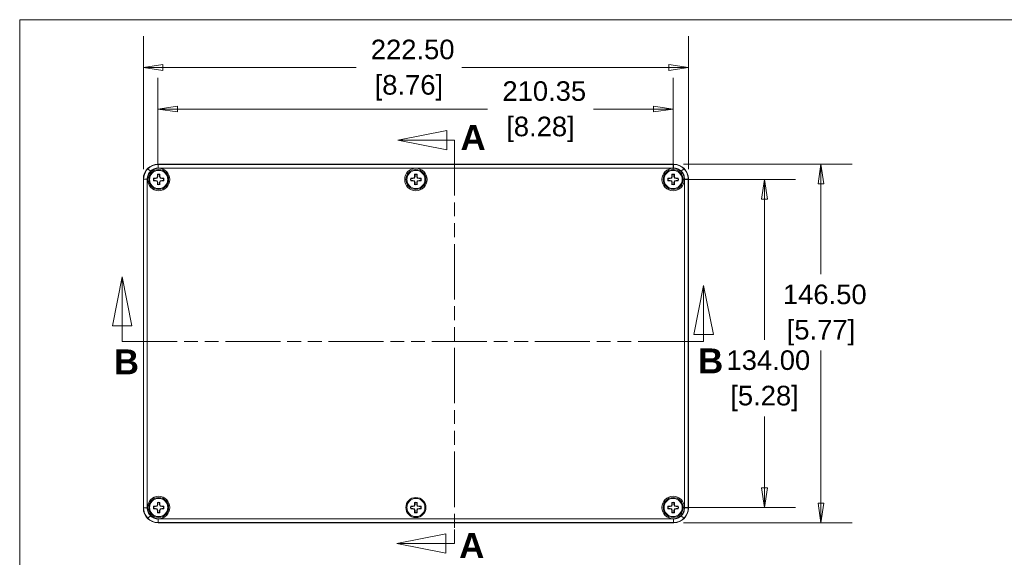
# Model space of a CAD drawing. Header units: millimetres. Extents: x 23 to 1094, y 23 to 840.
# Tile 17 of 44: x 36 to 437, y 608 to 828. Entities that reach past the tile are written whole.
import ezdxf

# ---------------------------------------------------------------- set-up
doc = ezdxf.new("R2010")
doc.units = ezdxf.units.MM
doc.header["$LTSCALE"] = 4
doc.linetypes.add('DOUBLE_DASH_CHAIN', pattern=[1.2403, 0.6614, -0.0827, 0.1654, -0.0827, 0.1654, -0.0827])
for name, color, linetype, lineweight in [('Dimension (ANSI)', 7, 'Continuous', 9), ('Section Line (ANSI)', 7, 'DOUBLE_DASH_CHAIN', 9), ('Sketch Geometry (ANSI)', 7, 'Continuous', 9), ('Visible (ANSI)', 7, 'Continuous', 9), ('Visible Narrow (ANSI)', 7, 'Continuous', 9)]:
    doc.layers.add(name, color=color, linetype=linetype, lineweight=lineweight)
doc.styles.add('Label Text (ANSI)', font='arialbd.ttf')
doc.styles.add('Note Text (ANSI)', font='arial.ttf')
doc.dimstyles.new('Default - mm (ANSI)', dxfattribs={"dimscale": 4, "dimtxt": 2, "dimasz": 2, "dimexe": 3.175, "dimexo": 1, "dimgap": 0.8, "dimtad": 0, "dimtih": 1, "dimtoh": 1, "dimrnd": 1e-08, "dimzin": 4, "dimdsep": 46, "dimtxsty": 'Note Text (ANSI)', "dimblk": 'Filled-1', "dimcen": 0.09, "dimdle": 10, "dimclrd": 256, "dimclre": 256, "dimclrt": 256, "dimadec": 1, "dimazin": 0, "dimtfac": 1.524, "dimtofl": 0, "dimtmove": 0, "dimatfit": 3, "dimfxl": 1, "dimtolj": 1, "dimtzin": 0, "dimlwd": -1, "dimlwe": -1, "dimarcsym": 0})

# ---------------------------------------------------------------- blocks, each defined once
blk = doc.blocks.new('2dTransSection0')
at = {"layer": 'Section Line (ANSI)', "linetype": 'Continuous'}
for p, q in [((19.35, 180.74), (18.35, 175.74)), ((19.35, 175.74), (19.35, 180.74)), ((20.35, 175.74), (19.35, 180.74)), ((78.68, 179.85), (77.68, 174.85)), ((78.68, 174.85), (78.68, 179.85)), ((79.68, 174.85), (78.68, 179.85)), ((18.35, 175.74), (20.35, 175.74)), ((19.35, 174.13), (19.35, 175.74)), ((77.68, 174.85), (79.68, 174.85)), ((78.68, 174.13), (78.68, 174.85)), ((19.35, 174.13), (20.76, 174.13)), ((77.27, 174.13), (78.68, 174.13))]:
    blk.add_line(p, q, dxfattribs=at)
at = {"layer": 'Section Line (ANSI)', "linetype": 'DOUBLE_DASH_CHAIN', "ltscale": 2.12263}
blk.add_line((19.35, 174.13), (78.68, 174.13), dxfattribs=at)
at = {"layer": 'Section Line (ANSI)', "linetype": 'Continuous', "flags": 128}
for points in [[(20.35, 175.74), (19.35, 180.74), (18.35, 175.74), (20.35, 175.74)], [(79.68, 174.85), (78.68, 179.85), (77.68, 174.85), (79.68, 174.85)]]:
    blk.add_lwpolyline(points, dxfattribs=at)
at = {"layer": 'Section Line (ANSI)'}
for points in [[(20.35, 175.74), (19.35, 180.74), (18.35, 175.74), (20.35, 175.74)], [(79.68, 174.85), (78.68, 179.85), (77.68, 174.85), (79.68, 174.85)]]:
    blk.add_solid(points, dxfattribs=at)
at = {"layer": 'Section Line (ANSI)', "char_height": 2.54, "attachment_point": 7, "style": 'Label Text (ANSI)'}
for insert in [(18.5, 170.79), (78.12, 170.89)]:
    blk.add_mtext('B', dxfattribs=dict(at, insert=insert))
blk = doc.blocks.new('2dTransSection1')
at = {"layer": 'Section Line (ANSI)', "linetype": 'Continuous'}
for p, q in [((52.49, 195.7), (47.49, 194.7)), ((52.49, 193.7), (52.49, 195.7)), ((52.49, 194.7), (47.49, 194.7)), ((47.49, 194.7), (52.49, 193.7)), ((53.26, 194.7), (52.49, 194.7)), ((53.26, 194.7), (53.26, 193.27)), ((53.26, 154.94), (53.26, 153.51)), ((52.37, 154.51), (47.37, 153.51)), ((52.37, 152.51), (52.37, 154.51)), ((52.37, 153.51), (47.37, 153.51)), ((47.37, 153.51), (52.37, 152.51)), ((53.26, 153.51), (52.37, 153.51))]:
    blk.add_line(p, q, dxfattribs=at)
at = {"layer": 'Section Line (ANSI)', "linetype": 'DOUBLE_DASH_CHAIN', "ltscale": 2.13711}
blk.add_line((53.26, 194.7), (53.26, 153.51), dxfattribs=at)
at = {"layer": 'Section Line (ANSI)', "linetype": 'Continuous', "flags": 128}
for points in [[(52.49, 195.7), (47.49, 194.7), (52.49, 193.7), (52.49, 195.7)], [(52.37, 154.51), (47.37, 153.51), (52.37, 152.51), (52.37, 154.51)]]:
    blk.add_lwpolyline(points, dxfattribs=at)
at = {"layer": 'Section Line (ANSI)'}
for points in [[(52.49, 195.7), (47.49, 194.7), (52.49, 193.7), (52.49, 195.7)], [(52.37, 154.51), (47.37, 153.51), (52.37, 152.51), (52.37, 154.51)]]:
    blk.add_solid(points, dxfattribs=at)
at = {"layer": 'Section Line (ANSI)', "char_height": 2.54, "attachment_point": 7, "style": 'Label Text (ANSI)'}
for insert in [(53.88, 193.7), (53.74, 152.04)]:
    blk.add_mtext('A', dxfattribs=dict(at, insert=insert))
blk = doc.blocks.new('Borders Default Border')
at = {"layer": 'Sketch Geometry (ANSI)', "flags": 128}
blk.add_lwpolyline([(8.89, 8.89), (8.89, 207.01), (270.51, 207.01), (270.51, 8.89), (8.89, 8.89)], dxfattribs=at)
blk = doc.blocks.new('Filled-1')
at = {"color": 0}
for p, q in [((0, 0), (-1, 0.15)), ((-1, 0.15), (-1, -0.15)), ((-1, 0), (0, 0)), ((-1, -0.15), (0, 0))]:
    blk.add_line(p, q, dxfattribs=at)
at = {"color": 0, "flags": 128}
blk.add_lwpolyline([(-1, -0.15), (0, 0), (-1, 0.15), (-1, -0.15)], dxfattribs=at)
at = {"color": 0}
blk.add_solid([(-1, -0.15), (0, 0), (-1, 0.15), (-1, -0.15)], dxfattribs=at)
blk = doc.blocks.new('*D9')
at = {"layer": 'Defpoints', "color": 0, "transparency": 16777216}
for p in [(86.04, 808.54), (86.04, 763), (308.54, 763)]:
    blk.add_point(p, dxfattribs=at)
at = {"layer": 'Dimension (ANSI)', "transparency": 16777216}
for p, q in [((86.04, 767), (86.04, 821.24)), ((308.54, 767), (308.54, 821.24)), ((94.04, 808.54), (172.84, 808.54)), ((300.54, 808.54), (215.99, 808.54))]:
    blk.add_line(p, q, dxfattribs=at)
at = {"layer": 'Dimension (ANSI)', "transparency": 16777216, "xscale": 8, "yscale": 8, "zscale": 8, "rotation": 180}
blk.add_blockref('Filled-1', (86.04, 808.54), dxfattribs=at)
at = {"layer": 'Dimension (ANSI)', "transparency": 16777216, "xscale": 8, "yscale": 8, "zscale": 8}
blk.add_blockref('Filled-1', (308.54, 808.54), dxfattribs=at)
at = {"layer": 'Dimension (ANSI)', "transparency": 16777216, "char_height": 8, "attachment_point": 5, "style": 'Note Text (ANSI)'}
for s, insert in [('\\A1; 222.50', (194.42, 815.82)), ('\\A1;[8.76]', (194.42, 800.21))]:
    blk.add_mtext(s, dxfattribs=dict(at, insert=insert))
blk = doc.blocks.new('*D10')
at = {"layer": 'Defpoints', "color": 0, "transparency": 16777216}
for p in [(302.54, 769), (362.64, 769), (302.54, 622.5)]:
    blk.add_point(p, dxfattribs=at)
at = {"layer": 'Dimension (ANSI)', "transparency": 16777216}
for p, q in [((306.54, 769), (375.34, 769)), ((362.64, 761), (362.64, 724.08)), ((362.64, 630.5), (362.64, 692.89)), ((306.54, 622.5), (375.34, 622.5))]:
    blk.add_line(p, q, dxfattribs=at)
at = {"layer": 'Dimension (ANSI)', "transparency": 16777216, "xscale": 8, "yscale": 8, "zscale": 8}
for p, rotation in [((362.64, 769), 90), ((362.64, 622.5), 270)]:
    blk.add_blockref('Filled-1', p, dxfattribs=dict(at, rotation=rotation))
at = {"layer": 'Dimension (ANSI)', "transparency": 16777216, "char_height": 8, "attachment_point": 5, "style": 'Note Text (ANSI)'}
for s, insert in [('\\A1; 146.50', (362.64, 715.77)), ('\\A1;[5.77]', (362.64, 700.17))]:
    blk.add_mtext(s, dxfattribs=dict(at, insert=insert))
blk = doc.blocks.new('*D11')
at = {"layer": 'Defpoints', "color": 0, "transparency": 16777216}
for p in [(302.29, 762.75), (339.6, 762.75), (302.29, 628.75)]:
    blk.add_point(p, dxfattribs=at)
at = {"layer": 'Dimension (ANSI)', "transparency": 16777216}
for p, q in [((306.29, 762.75), (352.3, 762.75)), ((339.6, 754.75), (339.6, 697.22)), ((339.6, 636.75), (339.6, 665.99)), ((306.29, 628.75), (352.3, 628.75))]:
    blk.add_line(p, q, dxfattribs=at)
at = {"layer": 'Dimension (ANSI)', "transparency": 16777216, "xscale": 8, "yscale": 8, "zscale": 8}
for p, rotation in [((339.6, 762.75), 90), ((339.6, 628.75), 270)]:
    blk.add_blockref('Filled-1', p, dxfattribs=dict(at, rotation=rotation))
at = {"layer": 'Dimension (ANSI)', "transparency": 16777216, "char_height": 8, "attachment_point": 5, "style": 'Note Text (ANSI)'}
for s, insert in [('\\A1; 134.00', (339.6, 688.89)), ('\\A1;[5.28]', (339.6, 673.27))]:
    blk.add_mtext(s, dxfattribs=dict(at, insert=insert))
blk = doc.blocks.new('*D12')
at = {"layer": 'Defpoints', "color": 0, "transparency": 16777216}
for p in [(91.94, 791.54), (91.94, 764.72), (302.29, 762.75)]:
    blk.add_point(p, dxfattribs=at)
at = {"layer": 'Dimension (ANSI)', "transparency": 16777216}
for p, q in [((91.94, 768.72), (91.94, 804.24)), ((302.29, 766.75), (302.29, 804.24)), ((99.94, 791.54), (226.52, 791.54)), ((294.29, 791.54), (269.76, 791.54))]:
    blk.add_line(p, q, dxfattribs=at)
at = {"layer": 'Dimension (ANSI)', "transparency": 16777216, "xscale": 8, "yscale": 8, "zscale": 8, "rotation": 180}
blk.add_blockref('Filled-1', (91.94, 791.54), dxfattribs=at)
at = {"layer": 'Dimension (ANSI)', "transparency": 16777216, "xscale": 8, "yscale": 8, "zscale": 8}
blk.add_blockref('Filled-1', (302.29, 791.54), dxfattribs=at)
at = {"layer": 'Dimension (ANSI)', "transparency": 16777216, "char_height": 8, "attachment_point": 5, "style": 'Note Text (ANSI)'}
for s, insert in [('\\A1; 210.35', (248.14, 798.82)), ('\\A1;[8.28]', (248.14, 783.21))]:
    blk.add_mtext(s, dxfattribs=dict(at, insert=insert))

msp = doc.modelspace()

# ---------------------------------------------------------------- linework, layer by layer
at = {"layer": 'Visible (ANSI)'}
for p, q in [((302.541, 768.998), (92.037, 768.998)), ((302.541, 768.998), (92.037, 768.998)), ((91.596, 763.441), (91.763, 764.041)), ((91.739, 763.298), (91.939, 764.017)), ((91.763, 764.041), (91.763, 764.859)), ((91.763, 764.041), (91.939, 764.017)), ((91.939, 764.017), (91.939, 764.717)), ((92.639, 764.717), (92.639, 764.017)), ((92.815, 764.041), (92.639, 764.017)), ((92.639, 764.017), (92.839, 763.298)), ((92.815, 764.859), (92.815, 764.041)), ((92.815, 764.041), (92.982, 763.441)), ((196.596, 763.441), (196.763, 764.041)), ((196.739, 763.298), (196.939, 764.017)), ((196.763, 764.041), (196.763, 764.859)), ((196.763, 764.041), (196.939, 764.017)), ((196.939, 764.017), (196.939, 764.717)), ((197.639, 764.717), (197.639, 764.017)), ((197.815, 764.041), (197.639, 764.017)), ((197.639, 764.017), (197.839, 763.298)), ((197.815, 764.859), (197.815, 764.041)), ((197.815, 764.041), (197.982, 763.441)), ((301.596, 763.441), (301.763, 764.041)), ((301.739, 763.298), (301.939, 764.017)), ((301.763, 764.041), (301.763, 764.859)), ((301.763, 764.041), (301.939, 764.017)), ((301.939, 764.017), (301.939, 764.717)), ((302.639, 764.717), (302.639, 764.017)), ((302.815, 764.041), (302.639, 764.017)), ((302.639, 764.017), (302.839, 763.298)), ((302.815, 764.859), (302.815, 764.041)), ((302.815, 764.041), (302.982, 763.441)), ((86.039, 763), (86.039, 628.496)), ((86.039, 763), (86.039, 628.496)), ((90.177, 763.274), (90.996, 763.274)), ((90.996, 762.221), (90.177, 762.221)), ((90.32, 763.098), (91.02, 763.098)), ((91.02, 762.398), (90.32, 762.398)), ((90.996, 763.274), (91.596, 763.441)), ((90.996, 763.274), (91.02, 763.098)), ((90.996, 762.221), (91.02, 762.398)), ((91.596, 762.055), (90.996, 762.221)), ((91.02, 763.098), (91.739, 763.298)), ((91.739, 762.198), (91.02, 762.398)), ((91.596, 763.441), (91.739, 763.298)), ((91.596, 762.055), (91.739, 762.198)), ((91.763, 761.455), (91.596, 762.055)), ((91.939, 761.479), (91.739, 762.198)), ((91.763, 761.455), (91.939, 761.479)), ((91.763, 760.636), (91.763, 761.455)), ((91.939, 760.779), (91.939, 761.479)), ((92.839, 762.198), (92.639, 761.479)), ((92.815, 761.455), (92.639, 761.479)), ((92.639, 761.479), (92.639, 760.779)), ((92.982, 762.055), (92.815, 761.455)), ((92.815, 761.455), (92.815, 760.636)), ((92.982, 763.441), (92.839, 763.298)), ((92.839, 763.298), (93.558, 763.098)), ((93.558, 762.398), (92.839, 762.198)), ((92.982, 762.055), (92.839, 762.198)), ((92.982, 763.441), (93.582, 763.274)), ((93.582, 762.221), (92.982, 762.055)), ((93.582, 763.274), (93.558, 763.098)), ((93.558, 763.098), (94.258, 763.098)), ((93.582, 762.221), (93.558, 762.398)), ((94.258, 762.398), (93.558, 762.398)), ((93.582, 763.274), (94.401, 763.274)), ((94.401, 762.221), (93.582, 762.221)), ((195.177, 763.274), (195.996, 763.274)), ((195.996, 762.221), (195.177, 762.221)), ((195.32, 763.098), (196.02, 763.098)), ((196.02, 762.398), (195.32, 762.398)), ((195.996, 763.274), (196.596, 763.441)), ((195.996, 763.274), (196.02, 763.098)), ((195.996, 762.221), (196.02, 762.398)), ((196.596, 762.055), (195.996, 762.221)), ((196.02, 763.098), (196.739, 763.298)), ((196.739, 762.198), (196.02, 762.398)), ((196.596, 763.441), (196.739, 763.298)), ((196.596, 762.055), (196.739, 762.198)), ((196.763, 761.455), (196.596, 762.055)), ((196.939, 761.479), (196.739, 762.198)), ((196.763, 761.455), (196.939, 761.479)), ((196.763, 760.636), (196.763, 761.455)), ((196.939, 760.779), (196.939, 761.479)), ((197.839, 762.198), (197.639, 761.479)), ((197.815, 761.455), (197.639, 761.479)), ((197.639, 761.479), (197.639, 760.779)), ((197.982, 762.055), (197.815, 761.455)), ((197.815, 761.455), (197.815, 760.636)), ((197.982, 763.441), (197.839, 763.298)), ((197.839, 763.298), (198.558, 763.098)), ((198.558, 762.398), (197.839, 762.198)), ((197.982, 762.055), (197.839, 762.198)), ((197.982, 763.441), (198.582, 763.274)), ((198.582, 762.221), (197.982, 762.055)), ((198.582, 763.274), (198.558, 763.098)), ((198.558, 763.098), (199.258, 763.098)), ((198.582, 762.221), (198.558, 762.398)), ((199.258, 762.398), (198.558, 762.398)), ((198.582, 763.274), (199.401, 763.274)), ((199.401, 762.221), (198.582, 762.221)), ((300.177, 763.274), (300.996, 763.274)), ((300.996, 762.221), (300.177, 762.221)), ((300.32, 763.098), (301.02, 763.098)), ((301.02, 762.398), (300.32, 762.398)), ((300.996, 763.274), (301.596, 763.441)), ((300.996, 763.274), (301.02, 763.098)), ((300.996, 762.221), (301.02, 762.398)), ((301.596, 762.055), (300.996, 762.221)), ((301.02, 763.098), (301.739, 763.298)), ((301.739, 762.198), (301.02, 762.398)), ((301.596, 763.441), (301.739, 763.298)), ((301.596, 762.055), (301.739, 762.198)), ((301.763, 761.455), (301.596, 762.055)), ((301.939, 761.479), (301.739, 762.198)), ((301.763, 761.455), (301.939, 761.479)), ((301.763, 760.636), (301.763, 761.455)), ((301.939, 760.779), (301.939, 761.479)), ((302.839, 762.198), (302.639, 761.479)), ((302.815, 761.455), (302.639, 761.479)), ((302.639, 761.479), (302.639, 760.779)), ((302.982, 762.055), (302.815, 761.455)), ((302.815, 761.455), (302.815, 760.636)), ((302.982, 763.441), (302.839, 763.298)), ((302.839, 763.298), (303.558, 763.098)), ((303.558, 762.398), (302.839, 762.198)), ((302.982, 762.055), (302.839, 762.198)), ((302.982, 763.441), (303.582, 763.274)), ((303.582, 762.221), (302.982, 762.055)), ((303.582, 763.274), (303.558, 763.098)), ((303.558, 763.098), (304.258, 763.098)), ((303.582, 762.221), (303.558, 762.398)), ((304.258, 762.398), (303.558, 762.398)), ((303.582, 763.274), (304.401, 763.274)), ((304.401, 762.221), (303.582, 762.221)), ((308.539, 628.496), (308.539, 763)), ((308.539, 628.496), (308.539, 763)), ((90.177, 629.274), (90.996, 629.274)), ((90.996, 628.221), (90.177, 628.221)), ((90.32, 629.098), (91.02, 629.098)), ((91.02, 628.398), (90.32, 628.398)), ((90.996, 629.274), (91.596, 629.441)), ((90.996, 629.274), (91.02, 629.098)), ((90.996, 628.221), (91.02, 628.398)), ((91.596, 628.055), (90.996, 628.221)), ((91.02, 629.098), (91.739, 629.298)), ((91.739, 628.198), (91.02, 628.398)), ((91.596, 629.441), (91.763, 630.041)), ((91.596, 629.441), (91.739, 629.298)), ((91.596, 628.055), (91.739, 628.198)), ((91.763, 627.455), (91.596, 628.055)), ((91.739, 629.298), (91.939, 630.017)), ((91.939, 627.479), (91.739, 628.198)), ((91.763, 630.041), (91.763, 630.859)), ((91.763, 630.041), (91.939, 630.017)), ((91.763, 627.455), (91.939, 627.479)), ((91.763, 626.636), (91.763, 627.455)), ((91.939, 630.017), (91.939, 630.717)), ((91.939, 626.779), (91.939, 627.479)), ((92.639, 630.717), (92.639, 630.017)), ((92.815, 630.041), (92.639, 630.017)), ((92.639, 630.017), (92.839, 629.298)), ((92.839, 628.198), (92.639, 627.479)), ((92.815, 627.455), (92.639, 627.479)), ((92.639, 627.479), (92.639, 626.779)), ((92.815, 630.859), (92.815, 630.041)), ((92.815, 630.041), (92.982, 629.441)), ((92.982, 628.055), (92.815, 627.455)), ((92.815, 627.455), (92.815, 626.636)), ((92.982, 629.441), (92.839, 629.298)), ((92.839, 629.298), (93.558, 629.098)), ((93.558, 628.398), (92.839, 628.198)), ((92.982, 628.055), (92.839, 628.198)), ((92.982, 629.441), (93.582, 629.274)), ((93.582, 628.221), (92.982, 628.055)), ((93.582, 629.274), (93.558, 629.098)), ((93.558, 629.098), (94.258, 629.098)), ((93.582, 628.221), (93.558, 628.398)), ((94.258, 628.398), (93.558, 628.398)), ((93.582, 629.274), (94.401, 629.274)), ((94.401, 628.221), (93.582, 628.221)), ((195.177, 629.274), (195.996, 629.274)), ((195.996, 628.221), (195.177, 628.221)), ((195.32, 629.098), (196.02, 629.098)), ((196.02, 628.398), (195.32, 628.398)), ((195.996, 629.274), (196.596, 629.441)), ((195.996, 629.274), (196.02, 629.098)), ((195.996, 628.221), (196.02, 628.398)), ((196.596, 628.055), (195.996, 628.221)), ((196.02, 629.098), (196.739, 629.298)), ((196.739, 628.198), (196.02, 628.398)), ((196.596, 629.441), (196.763, 630.041)), ((196.596, 629.441), (196.739, 629.298)), ((196.596, 628.055), (196.739, 628.198)), ((196.763, 627.455), (196.596, 628.055)), ((196.739, 629.298), (196.939, 630.017)), ((196.939, 627.479), (196.739, 628.198)), ((196.763, 630.041), (196.763, 630.859)), ((196.763, 630.041), (196.939, 630.017)), ((196.763, 627.455), (196.939, 627.479)), ((196.763, 626.636), (196.763, 627.455)), ((196.939, 630.017), (196.939, 630.717)), ((196.939, 626.779), (196.939, 627.479)), ((197.639, 630.717), (197.639, 630.017)), ((197.815, 630.041), (197.639, 630.017)), ((197.639, 630.017), (197.839, 629.298)), ((197.839, 628.198), (197.639, 627.479)), ((197.815, 627.455), (197.639, 627.479)), ((197.639, 627.479), (197.639, 626.779)), ((197.815, 630.859), (197.815, 630.041)), ((197.815, 630.041), (197.982, 629.441)), ((197.982, 628.055), (197.815, 627.455)), ((197.815, 627.455), (197.815, 626.636)), ((197.982, 629.441), (197.839, 629.298)), ((197.839, 629.298), (198.558, 629.098)), ((198.558, 628.398), (197.839, 628.198)), ((197.982, 628.055), (197.839, 628.198)), ((197.982, 629.441), (198.582, 629.274)), ((198.582, 628.221), (197.982, 628.055)), ((198.582, 629.274), (198.558, 629.098)), ((198.558, 629.098), (199.258, 629.098)), ((198.582, 628.221), (198.558, 628.398)), ((199.258, 628.398), (198.558, 628.398)), ((198.582, 629.274), (199.401, 629.274)), ((199.401, 628.221), (198.582, 628.221)), ((300.177, 629.274), (300.996, 629.274)), ((300.996, 628.221), (300.177, 628.221)), ((300.32, 629.098), (301.02, 629.098)), ((301.02, 628.398), (300.32, 628.398)), ((300.996, 629.274), (301.596, 629.441)), ((300.996, 629.274), (301.02, 629.098)), ((300.996, 628.221), (301.02, 628.398)), ((301.596, 628.055), (300.996, 628.221)), ((301.02, 629.098), (301.739, 629.298)), ((301.739, 628.198), (301.02, 628.398)), ((301.596, 629.441), (301.763, 630.041)), ((301.596, 629.441), (301.739, 629.298)), ((301.596, 628.055), (301.739, 628.198)), ((301.763, 627.455), (301.596, 628.055)), ((301.739, 629.298), (301.939, 630.017)), ((301.939, 627.479), (301.739, 628.198)), ((301.763, 630.041), (301.763, 630.859)), ((301.763, 630.041), (301.939, 630.017)), ((301.763, 627.455), (301.939, 627.479)), ((301.763, 626.636), (301.763, 627.455)), ((301.939, 630.017), (301.939, 630.717)), ((301.939, 626.779), (301.939, 627.479)), ((302.639, 630.717), (302.639, 630.017)), ((302.815, 630.041), (302.639, 630.017)), ((302.639, 630.017), (302.839, 629.298)), ((302.839, 628.198), (302.639, 627.479)), ((302.815, 627.455), (302.639, 627.479)), ((302.639, 627.479), (302.639, 626.779)), ((302.815, 630.859), (302.815, 630.041)), ((302.815, 630.041), (302.982, 629.441)), ((302.982, 628.055), (302.815, 627.455)), ((302.815, 627.455), (302.815, 626.636)), ((302.982, 629.441), (302.839, 629.298)), ((302.839, 629.298), (303.558, 629.098)), ((303.558, 628.398), (302.839, 628.198)), ((302.982, 628.055), (302.839, 628.198)), ((302.982, 629.441), (303.582, 629.274)), ((303.582, 628.221), (302.982, 628.055)), ((303.582, 629.274), (303.558, 629.098)), ((303.558, 629.098), (304.258, 629.098)), ((303.582, 628.221), (303.558, 628.398)), ((304.258, 628.398), (303.558, 628.398)), ((303.582, 629.274), (304.401, 629.274)), ((304.401, 628.221), (303.582, 628.221)), ((92.037, 622.498), (302.541, 622.498)), ((92.037, 622.498), (302.541, 622.498))]:
    msp.add_line(p, q, dxfattribs=at)
for centre, radius in [((92.289, 762.748), 4.074), ((92.289, 762.748), 3.705), ((197.289, 762.748), 4.074), ((197.289, 762.748), 3.705), ((302.289, 762.748), 4.074), ((302.289, 762.748), 3.705), ((92.289, 628.748), 4.074), ((92.289, 628.748), 3.705), ((197.289, 628.748), 4.1), ((197.289, 628.748), 4.074), ((197.289, 628.748), 3.705), ((302.289, 628.748), 4.074), ((302.289, 628.748), 3.705)]:
    msp.add_circle(centre, radius, dxfattribs=at)
for centre, radius, start, end in [((92.289, 762.748), 2.176, 76.00473, 103.99527), ((92.289, 762.748), 2, 79.92134, 100.07866), ((197.289, 762.748), 2.176, 76.00473, 103.99527), ((197.289, 762.748), 2, 79.92134, 100.07866), ((302.289, 762.748), 2.176, 76.00473, 103.99527), ((302.289, 762.748), 2, 79.92134, 100.07866), ((92.289, 762.748), 2.176, 166.00473, 193.99527), ((92.289, 762.748), 2, 169.92134, 190.07866), ((92.289, 762.748), 2.176, 256.00473, 283.99527), ((92.289, 762.748), 2, 259.92134, 280.07866), ((92.289, 762.748), 2, 349.92134, 10.07866), ((92.289, 762.748), 2.176, 346.00473, 13.99527), ((197.289, 762.748), 2.176, 166.00473, 193.99527), ((197.289, 762.748), 2, 169.92134, 190.07866), ((197.289, 762.748), 2.176, 256.00473, 283.99527), ((197.289, 762.748), 2, 259.92134, 280.07866), ((197.289, 762.748), 2, 349.92134, 10.07866), ((197.289, 762.748), 2.176, 346.00473, 13.99527), ((302.289, 762.748), 2.176, 166.00473, 193.99527), ((302.289, 762.748), 2, 169.92134, 190.07866), ((302.289, 762.748), 2.176, 256.00473, 283.99527), ((302.289, 762.748), 2, 259.92134, 280.07866), ((302.289, 762.748), 2, 349.92134, 10.07866), ((302.289, 762.748), 2.176, 346.00473, 13.99527), ((92.289, 628.748), 2.176, 166.00473, 193.99527), ((92.289, 628.748), 2, 169.92134, 190.07866), ((92.289, 628.748), 2.176, 76.00473, 103.99527), ((92.289, 628.748), 2, 79.92134, 100.07866), ((92.289, 628.748), 2, 349.92134, 10.07866), ((92.289, 628.748), 2.176, 346.00473, 13.99527), ((197.289, 628.748), 2.176, 166.00473, 193.99527), ((197.289, 628.748), 2, 169.92134, 190.07866), ((197.289, 628.748), 2.176, 76.00473, 103.99527), ((197.289, 628.748), 2, 79.92134, 100.07866), ((197.289, 628.748), 2, 349.92134, 10.07866), ((197.289, 628.748), 2.176, 346.00473, 13.99527), ((302.289, 628.748), 2.176, 166.00473, 193.99527), ((302.289, 628.748), 2, 169.92134, 190.07866), ((302.289, 628.748), 2.176, 76.00473, 103.99527), ((302.289, 628.748), 2, 79.92134, 100.07866), ((302.289, 628.748), 2, 349.92134, 10.07866), ((302.289, 628.748), 2.176, 346.00473, 13.99527), ((92.289, 628.748), 2.176, 256.00473, 283.99527), ((92.289, 628.748), 2, 259.92134, 280.07866), ((197.289, 628.748), 2.176, 256.00473, 283.99527), ((197.289, 628.748), 2, 259.92134, 280.07866), ((302.289, 628.748), 2.176, 256.00473, 283.99527), ((302.289, 628.748), 2, 259.92134, 280.07866)]:
    msp.add_arc(centre, radius, start, end, dxfattribs=at)
for centre, major_axis, start_param, end_param in [((92.041, 762.996), (4.246, -4.246), 2.3565371, 3.9266482), ((92.041, 762.996), (4.246, -4.246), 2.3565371, 3.9266482), ((302.537, 762.996), (-4.246, -4.246), 2.3565371, 3.9266482), ((302.537, 762.996), (-4.246, -4.246), 2.3565371, 3.9266482), ((92.041, 628.5), (-4.246, -4.246), 5.4981298, 7.0682409), ((92.041, 628.5), (-4.246, -4.246), 5.4981298, 7.0682409), ((302.537, 628.5), (4.246, -4.246), 5.4981298, 7.0682409), ((302.537, 628.5), (4.246, -4.246), 5.4981298, 7.0682409)]:
    msp.add_ellipse(centre, major_axis=major_axis, ratio=0.999315, start_param=start_param, end_param=end_param, dxfattribs=at)
for points in [[(91.763, 764.859), (91.854, 764.788), (91.939, 764.717)], [(92.815, 764.859), (92.724, 764.788), (92.639, 764.717)], [(196.763, 764.859), (196.854, 764.788), (196.939, 764.717)], [(197.815, 764.859), (197.724, 764.788), (197.639, 764.717)], [(301.763, 764.859), (301.854, 764.788), (301.939, 764.717)], [(302.815, 764.859), (302.724, 764.788), (302.639, 764.717)], [(90.177, 763.274), (90.248, 763.183), (90.32, 763.098)], [(90.177, 762.221), (90.248, 762.313), (90.32, 762.398)], [(91.939, 760.779), (91.854, 760.707), (91.763, 760.636)], [(92.815, 760.636), (92.724, 760.707), (92.639, 760.779)], [(94.401, 763.274), (94.329, 763.183), (94.258, 763.098)], [(94.401, 762.221), (94.329, 762.313), (94.258, 762.398)], [(195.177, 763.274), (195.248, 763.183), (195.32, 763.098)], [(195.177, 762.221), (195.248, 762.313), (195.32, 762.398)], [(196.939, 760.779), (196.854, 760.707), (196.763, 760.636)], [(197.815, 760.636), (197.724, 760.707), (197.639, 760.779)], [(199.401, 763.274), (199.329, 763.183), (199.258, 763.098)], [(199.401, 762.221), (199.329, 762.313), (199.258, 762.398)], [(300.177, 763.274), (300.248, 763.183), (300.32, 763.098)], [(300.177, 762.221), (300.248, 762.313), (300.32, 762.398)], [(301.939, 760.779), (301.854, 760.707), (301.763, 760.636)], [(302.815, 760.636), (302.724, 760.707), (302.639, 760.779)], [(304.401, 763.274), (304.329, 763.183), (304.258, 763.098)], [(304.401, 762.221), (304.329, 762.313), (304.258, 762.398)], [(90.177, 629.274), (90.248, 629.183), (90.32, 629.098)], [(90.177, 628.221), (90.248, 628.313), (90.32, 628.398)], [(91.763, 630.859), (91.854, 630.788), (91.939, 630.717)], [(92.815, 630.859), (92.724, 630.788), (92.639, 630.717)], [(94.401, 629.274), (94.329, 629.183), (94.258, 629.098)], [(94.401, 628.221), (94.329, 628.313), (94.258, 628.398)], [(195.177, 629.274), (195.248, 629.183), (195.32, 629.098)], [(195.177, 628.221), (195.248, 628.313), (195.32, 628.398)], [(196.763, 630.859), (196.854, 630.788), (196.939, 630.717)], [(197.815, 630.859), (197.724, 630.788), (197.639, 630.717)], [(199.401, 629.274), (199.329, 629.183), (199.258, 629.098)], [(199.401, 628.221), (199.329, 628.313), (199.258, 628.398)], [(300.177, 629.274), (300.248, 629.183), (300.32, 629.098)], [(300.177, 628.221), (300.248, 628.313), (300.32, 628.398)], [(301.763, 630.859), (301.854, 630.788), (301.939, 630.717)], [(302.815, 630.859), (302.724, 630.788), (302.639, 630.717)], [(304.401, 629.274), (304.329, 629.183), (304.258, 629.098)], [(304.401, 628.221), (304.329, 628.313), (304.258, 628.398)], [(91.939, 626.779), (91.854, 626.707), (91.763, 626.636)], [(92.815, 626.636), (92.724, 626.707), (92.639, 626.779)], [(196.939, 626.779), (196.854, 626.707), (196.763, 626.636)], [(197.815, 626.636), (197.724, 626.707), (197.639, 626.779)], [(301.939, 626.779), (301.854, 626.707), (301.763, 626.636)], [(302.815, 626.636), (302.724, 626.707), (302.639, 626.779)]]:
    msp.add_open_spline(points, degree=2, dxfattribs=at)
at = {"layer": 'Visible Narrow (ANSI)'}
for p, q in [((92.037, 768.998), (92.129, 768.905)), ((92.129, 768.905), (92.129, 767.406)), ((92.129, 768.905), (302.448, 768.905)), ((302.448, 768.905), (302.541, 768.998)), ((302.448, 768.905), (302.448, 767.406)), ((88.948, 766.088), (87.888, 767.148)), ((302.448, 767.406), (92.129, 767.406)), ((305.629, 766.088), (306.689, 767.148)), ((86.132, 762.907), (86.039, 763)), ((86.132, 628.588), (86.132, 762.907)), ((87.631, 762.907), (86.132, 762.907)), ((87.631, 762.907), (87.631, 628.588)), ((308.446, 762.907), (306.947, 762.907)), ((306.947, 628.588), (306.947, 762.907)), ((308.539, 763), (308.446, 762.907)), ((308.446, 762.907), (308.446, 628.588)), ((86.039, 628.496), (86.132, 628.588)), ((87.631, 628.588), (86.132, 628.588)), ((308.446, 628.588), (306.947, 628.588)), ((308.446, 628.588), (308.539, 628.496)), ((88.948, 625.407), (87.888, 624.347)), ((92.129, 624.09), (302.448, 624.09)), ((92.129, 624.09), (92.129, 622.59)), ((302.448, 624.09), (302.448, 622.59)), ((305.629, 625.407), (306.689, 624.347)), ((92.129, 622.59), (92.037, 622.498)), ((302.448, 622.59), (92.129, 622.59)), ((302.541, 622.498), (302.448, 622.59))]:
    msp.add_line(p, q, dxfattribs=at)
for centre, radius in [((92.289, 762.748), 4.574), ((92.289, 762.748), 4.075), ((197.289, 762.748), 4.574), ((197.289, 762.748), 4.075), ((302.289, 762.748), 4.574), ((302.289, 762.748), 4.075), ((92.289, 628.748), 4.574), ((92.289, 628.748), 4.075), ((302.289, 628.748), 4.574), ((302.289, 628.748), 4.075)]:
    msp.add_circle(centre, radius, dxfattribs=at)
for points, knots in [([(87.888, 767.148), (88.789, 768.049), (90.063, 768.686), (91.354, 768.855), (91.613, 768.888), (91.873, 768.905), (92.129, 768.905)], [0, 0, 0, 0, 0.65357495, 0.65357495, 0.65357495, 0.78505555, 0.78505555, 0.78505555, 0.78505555]), ([(302.448, 768.905), (303.722, 768.905), (305.073, 768.455), (306.105, 767.661), (306.313, 767.501), (306.508, 767.329), (306.689, 767.148)], [5.49812976, 5.49812976, 5.49812976, 5.49812976, 6.15170471, 6.15170471, 6.15170471, 6.28318531, 6.28318531, 6.28318531, 6.28318531]), ([(86.132, 762.907), (86.132, 764.181), (86.582, 765.532), (87.376, 766.564), (87.535, 766.772), (87.707, 766.967), (87.888, 767.148)], [5.49812976, 5.49812976, 5.49812976, 5.49812976, 6.15170471, 6.15170471, 6.15170471, 6.28318531, 6.28318531, 6.28318531, 6.28318531]), ([(88.948, 766.088), (88.532, 765.672), (88.199, 765.173), (87.748, 764.085), (87.631, 763.496), (87.631, 762.907)], [0, 0, 0, 0, 0.39252777, 0.39252777, 0.78505555, 0.78505555, 0.78505555, 0.78505555]), ([(92.129, 767.406), (91.54, 767.406), (90.952, 767.288), (89.864, 766.838), (89.365, 766.505), (88.948, 766.088)], [5.49812976, 5.49812976, 5.49812976, 5.49812976, 5.89065753, 5.89065753, 6.28318531, 6.28318531, 6.28318531, 6.28318531]), ([(305.629, 766.088), (305.213, 766.505), (304.714, 766.838), (303.626, 767.288), (303.037, 767.406), (302.448, 767.406)], [0, 0, 0, 0, 0.39252777, 0.39252777, 0.78505555, 0.78505555, 0.78505555, 0.78505555]), ([(306.947, 762.907), (306.947, 763.496), (306.83, 764.085), (306.379, 765.173), (306.046, 765.672), (305.629, 766.088)], [5.49812976, 5.49812976, 5.49812976, 5.49812976, 5.89065753, 5.89065753, 6.28318531, 6.28318531, 6.28318531, 6.28318531]), ([(306.689, 767.148), (307.59, 766.247), (308.227, 764.974), (308.396, 763.683), (308.43, 763.423), (308.446, 763.163), (308.446, 762.907)], [0, 0, 0, 0, 0.65357495, 0.65357495, 0.65357495, 0.78505555, 0.78505555, 0.78505555, 0.78505555]), ([(87.888, 624.347), (86.988, 625.248), (86.351, 626.522), (86.182, 627.813), (86.148, 628.072), (86.132, 628.332), (86.132, 628.588)], [0, 0, 0, 0, 0.65357495, 0.65357495, 0.65357495, 0.78505555, 0.78505555, 0.78505555, 0.78505555]), ([(87.631, 628.588), (87.631, 627.999), (87.748, 627.411), (88.199, 626.323), (88.532, 625.824), (88.948, 625.407)], [5.49812976, 5.49812976, 5.49812976, 5.49812976, 5.89065753, 5.89065753, 6.28318531, 6.28318531, 6.28318531, 6.28318531]), ([(305.629, 625.407), (306.046, 625.824), (306.379, 626.323), (306.83, 627.411), (306.947, 627.999), (306.947, 628.588)], [0, 0, 0, 0, 0.39252777, 0.39252777, 0.78505555, 0.78505555, 0.78505555, 0.78505555]), ([(308.446, 628.588), (308.446, 627.314), (307.996, 625.963), (307.202, 624.931), (307.042, 624.724), (306.87, 624.529), (306.689, 624.347)], [5.49812976, 5.49812976, 5.49812976, 5.49812976, 6.15170471, 6.15170471, 6.15170471, 6.28318531, 6.28318531, 6.28318531, 6.28318531]), ([(92.129, 622.59), (90.855, 622.591), (89.504, 623.041), (88.472, 623.835), (88.265, 623.994), (88.07, 624.166), (87.888, 624.347)], [5.49812976, 5.49812976, 5.49812976, 5.49812976, 6.15170471, 6.15170471, 6.15170471, 6.28318531, 6.28318531, 6.28318531, 6.28318531]), ([(88.948, 625.407), (89.365, 624.991), (89.864, 624.658), (90.952, 624.207), (91.54, 624.09), (92.129, 624.09)], [0, 0, 0, 0, 0.39252777, 0.39252777, 0.78505555, 0.78505555, 0.78505555, 0.78505555]), ([(302.448, 624.09), (303.037, 624.09), (303.626, 624.207), (304.714, 624.658), (305.213, 624.991), (305.629, 625.407)], [5.49812976, 5.49812976, 5.49812976, 5.49812976, 5.89065753, 5.89065753, 6.28318531, 6.28318531, 6.28318531, 6.28318531]), ([(306.689, 624.347), (305.788, 623.447), (304.515, 622.809), (303.224, 622.641), (302.964, 622.607), (302.705, 622.59), (302.448, 622.59)], [0, 0, 0, 0, 0.65357495, 0.65357495, 0.65357495, 0.78505555, 0.78505555, 0.78505555, 0.78505555])]:
    msp.add_open_spline(points, degree=3, knots=knots, dxfattribs=at)

# ---------------------------------------------------------------- block references
at = {"xscale": 4, "yscale": 4, "zscale": 4}
msp.add_blockref('Borders Default Border', (0, 0), dxfattribs=at)
at = {"layer": 'Section Line (ANSI)', "xscale": 4, "yscale": 4, "zscale": 4}
for name in ['2dTransSection1', '2dTransSection0']:
    msp.add_blockref(name, (0, 0), dxfattribs=at)

# ---------------------------------------------------------------- dimensions: what is measured, and where the dimension line sits
at = {"layer": 'Dimension (ANSI)'}
for base, p1, p2, angle, text, override, picture, middle in [((86.039, 808.539), (308.539, 763), (86.039, 763), 180, ' <>\\X[8.76]', {"dimgap": 0.8, "dimtih": 0, "dimtoh": 0, "dimdec": 2, "dimpost": '\\X', "dimtol": 0, "dimlim": 0, "dimtp": 0, "dimtm": 0, "dimtdec": 2, "dimatfit": 1}, '*D9', (194.416, 808.539)), ((91.939, 791.537), (302.289, 762.748), (91.939, 764.717), 180, ' <>\\X[8.28]', {"dimgap": 0.8, "dimtih": 0, "dimtoh": 0, "dimdec": 2, "dimpost": '\\X', "dimtol": 0, "dimlim": 0, "dimtp": 0, "dimtm": 0, "dimtdec": 2, "dimatfit": 1}, '*D12', (248.144, 791.537)), ((362.639, 768.998), (302.541, 622.498), (302.541, 768.998), 90, ' <>\\X[5.77]', {"dimgap": 0.8, "dimdec": 2, "dimpost": '\\X', "dimtol": 0, "dimlim": 0, "dimtp": 0, "dimtm": 0, "dimtdec": 2, "dimatfit": 1}, '*D10', (362.639, 708.481)), ((339.599, 762.748), (302.289, 628.748), (302.289, 762.748), 90, ' <>\\X[5.28]', {"dimgap": 0.8, "dimdec": 2, "dimpost": '\\X', "dimtol": 0, "dimlim": 0, "dimtp": 0, "dimtm": 0, "dimtdec": 2, "dimatfit": 1}, '*D11', (339.599, 681.601))]:
    dim = msp.add_linear_dim(base=base, p1=p1, p2=p2, angle=angle, text=text, dimstyle='Default - mm (ANSI)', override=override, dxfattribs=at)
    dim.commit()
    dim.dimension.update_dxf_attribs({"geometry": picture, "text_midpoint": middle, "dimtype": 160})

doc.saveas('drawing.dxf')
